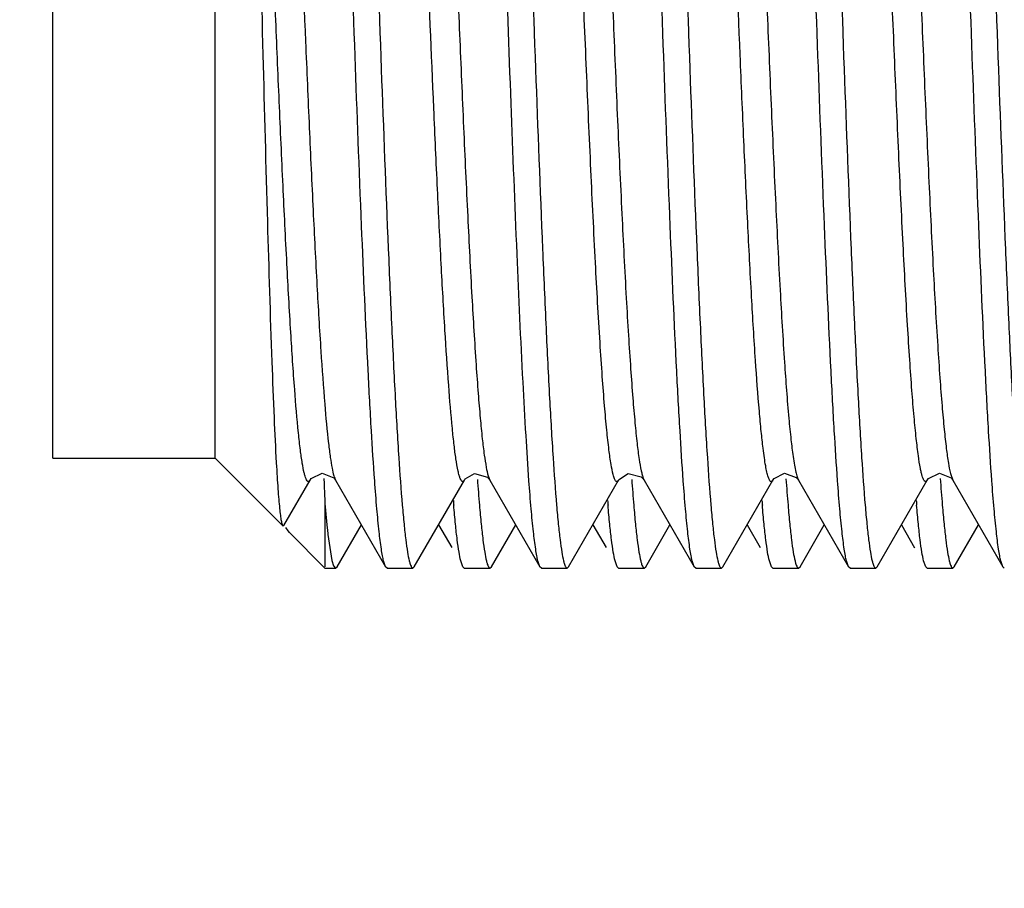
# Model space of a CAD drawing. Header units: inches. Extents: x 0 to 22, y 0 to 17.
# Tile 29 of 42: x 7.292 to 7.469, y 13.078 to 13.234. Entities that reach past the tile are written whole.
import ezdxf

# ---------------------------------------------------------------- set-up
doc = ezdxf.new("R2010")
doc.units = ezdxf.units.IN
doc.header["$LTSCALE"] = 1.21
doc.header["$MEASUREMENT"] = 0
doc.layers.get('0').update_dxf_attribs({"linetype": 'CONTINUOUS'})
doc.layers.add('DIMENSIONS', color=7, linetype='CONTINUOUS')
doc.styles.get("Standard").update_dxf_attribs({"font": 'txt', "width": 0.8})
doc.dimstyles.new('DIMSTYLE_4', dxfattribs={"dimtxt": 0.125, "dimasz": 0.18, "dimexe": 0.18, "dimexo": 0.0625, "dimgap": 0.09, "dimtad": 0, "dimtih": 1, "dimtoh": 1, "dimdec": 3, "dimzin": 4, "dimdsep": 46, "dimtxsty": 'STANDARD', "dimblk": '_FILLED', "dimblk1": '_FILLED', "dimblk2": '_FILLED', "dimcen": 0.09, "dimadec": 0, "dimazin": 0, "dimtp": 0.01, "dimtm": 0.01, "dimtfac": 1, "dimtdec": 3, "dimtofl": 0, "dimtmove": 0, "dimatfit": 3, "dimldrblk": '_FILLED', "dimfxl": 1, "dimtolj": 1, "dimtzin": 4, "dimarcsym": 0})

# ---------------------------------------------------------------- blocks, each defined once
blk = doc.blocks.new('_FILLED')
at = {"color": 0, "linetype": 'BYBLOCK'}
blk.add_solid([(0, 0), (-1, 0.1736111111), (-1, -0.1736111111)], dxfattribs=at)
blk = doc.blocks.new('*D20')
at = {"layer": 'DIMENSIONS', "color": 2, "linetype": 'CONTINUOUS'}
for p, q in [((6.4912480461, 13.57168055), (6.4912480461, 13.93168055)), ((7.6108822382, 13.57168055), (6.3662480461, 13.57168055)), ((7.6108822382, 12.79968055), (6.3662480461, 12.79968055)), ((6.4912480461, 12.79968055), (6.4912480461, 12.43968055))]:
    blk.add_line(p, q, dxfattribs=at)
at = {"layer": 'DIMENSIONS', "color": 2, "linetype": 'CONTINUOUS', "xscale": 0.18, "yscale": 0.18, "zscale": 0.18}
for p, rotation in [((6.4912480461, 13.57168055), 270), ((6.4912480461, 12.79968055), 90)]:
    blk.add_blockref('_FILLED', p, dxfattribs=dict(at, rotation=rotation))
at = {"layer": 'DIMENSIONS', "color": 2, "linetype": 'CONTINUOUS', "insert": (6.4912480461, 13.24818055), "char_height": 0.125, "width": 1.225, "attachment_point": 2, "line_spacing_factor": 0.9}
blk.add_mtext('.772{\\Ftxt.shx;\\W1.000000;\\H0.125000; }[19.61]', dxfattribs=at)

msp = doc.modelspace()

# ---------------------------------------------------------------- linework, layer by layer
at = {"color": 7, "linetype": 'CONTINUOUS'}
for p, q in [((7.2977891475, 13.1553970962), (7.2977891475, 13.3658640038)), ((7.3270391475, 13.15538055), (7.3270391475, 13.36588055)), ((7.2977891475, 13.15538055), (7.3270391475, 13.15538055)), ((7.3270391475, 13.15538055), (7.3392012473, 13.1432184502)), ((7.3393836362, 13.1432835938), (7.3441102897, 13.1514519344)), ((7.3465770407, 13.1517235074), (7.3466177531, 13.150814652)), ((7.3485861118, 13.1516116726), (7.3486887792, 13.1514544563)), ((7.3486902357, 13.1514519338), (7.3577092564, 13.1358636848)), ((7.3628690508, 13.1358636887), (7.3718880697, 13.1514519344)), ((7.3762942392, 13.1517030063), (7.3764635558, 13.1514596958)), ((7.3764680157, 13.1514519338), (7.3854870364, 13.1358636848)), ((7.3906428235, 13.1358592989), (7.3996628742, 13.1514494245)), ((7.4040348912, 13.1517480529), (7.4042406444, 13.151460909)), ((7.4042414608, 13.1514562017), (7.4042532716, 13.1514353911)), ((7.4042532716, 13.1514353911), (7.4132668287, 13.1358546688)), ((7.4184225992, 13.1358546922), (7.4274368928, 13.1514366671)), ((7.4318784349, 13.1516666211), (7.4320206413, 13.1514570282)), ((7.4320220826, 13.1514571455), (7.4410465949, 13.1358593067)), ((7.4462048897, 13.1358662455), (7.4552231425, 13.1514532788)), ((7.4597074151, 13.1515974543), (7.4598004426, 13.1514535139)), ((7.4598004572, 13.1514518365), (7.4688178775, 13.1358662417)), ((7.3467891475, 13.1472421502), (7.3467891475, 13.1358636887)), ((7.3467891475, 13.1472421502), (7.3472056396, 13.1428040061)), ((7.3392014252, 13.1432182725), (7.339383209, 13.1432840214)), ((7.3401437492, 13.1423140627), (7.3397264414, 13.142943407)), ((7.3404037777, 13.1420166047), (7.3401437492, 13.1423140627)), ((7.3489801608, 13.1358636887), (7.3533447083, 13.1434077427)), ((7.3672335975, 13.1434077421), (7.3696087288, 13.13930287)), ((7.3767579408, 13.1358636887), (7.3811224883, 13.1434077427)), ((7.3950106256, 13.1434090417), (7.3973865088, 13.13930287)), ((7.4045382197, 13.1358662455), (7.408899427, 13.143404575)), ((7.4227899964, 13.1434045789), (7.4251629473, 13.139303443)), ((7.4323095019, 13.1358593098), (7.4366780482, 13.1434103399)), ((7.4505660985, 13.1434045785), (7.4529474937, 13.139288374)), ((7.4600892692, 13.1358546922), (7.4644566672, 13.1434045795)), ((7.3404032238, 13.1420164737), (7.3467891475, 13.13563055)), ((7.3473288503, 13.141687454), (7.3480528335, 13.1370061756)), ((7.3480528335, 13.1370061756), (7.3483529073, 13.1360357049)), ((7.3467891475, 13.13563055), (7.3487093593, 13.13563055)), ((7.3483529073, 13.1360357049), (7.3487092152, 13.1356306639)), ((7.3487093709, 13.13563055), (7.3489794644, 13.1358636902)), ((7.357709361, 13.1358651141), (7.3573477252, 13.1369030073)), ((7.3579792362, 13.13563055), (7.3577091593, 13.1358636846)), ((7.3579790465, 13.13563055), (7.3625991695, 13.13563055)), ((7.3625989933, 13.13563055), (7.3628691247, 13.1358636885)), ((7.3715982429, 13.1358651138), (7.3712365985, 13.1369030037)), ((7.3718681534, 13.13563055), (7.371598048, 13.1358636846)), ((7.3718679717, 13.13563055), (7.3764880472, 13.13563055)), ((7.3764878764, 13.13563055), (7.3767580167, 13.1358636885)), ((7.3854871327, 13.1358651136), (7.3851254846, 13.1369030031)), ((7.3857570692, 13.13563055), (7.3854869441, 13.1358636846)), ((7.3857568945, 13.13563055), (7.3903764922, 13.13563055)), ((7.3903764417, 13.13563055), (7.3906440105, 13.1358592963)), ((7.3993760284, 13.1358651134), (7.3990143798, 13.1369030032)), ((7.3996459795, 13.13563055), (7.3993758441, 13.1358636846)), ((7.3996458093, 13.13563055), (7.4042652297, 13.13563055)), ((7.4042652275, 13.13563055), (7.4045368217, 13.1358662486)), ((7.4132703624, 13.1358561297), (7.4129036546, 13.1369029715)), ((7.4135351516, 13.13563055), (7.4132702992, 13.1358546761)), ((7.4135350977, 13.13563055), (7.4181544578, 13.13563055)), ((7.4181543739, 13.13563055), (7.4184192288, 13.1358546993)), ((7.4271526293, 13.1358676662), (7.4267925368, 13.1369039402)), ((7.4274242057, 13.13563055), (7.4271526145, 13.1358662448)), ((7.4274242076, 13.13563055), (7.4320433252, 13.13563055)), ((7.4320432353, 13.13563055), (7.4323107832, 13.1358593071)), ((7.4410454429, 13.1358607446), (7.4406814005, 13.1369030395)), ((7.4413129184, 13.13563055), (7.4410453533, 13.135859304)), ((7.4413128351, 13.13563055), (7.4459319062, 13.13563055)), ((7.4459319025, 13.13563055), (7.4462034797, 13.1358662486)), ((7.4549369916, 13.1358561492), (7.4545702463, 13.1369029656)), ((7.4552017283, 13.13563055), (7.4549368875, 13.1358546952)), ((7.4552016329, 13.13563055), (7.4598213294, 13.13563055)), ((7.4598211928, 13.13563055), (7.4600859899, 13.1358546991)), ((7.4688193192, 13.1358676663), (7.4684592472, 13.1369039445)), ((7.4690908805, 13.13563055), (7.4688193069, 13.1358662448))]:
    msp.add_line(p, q, dxfattribs=at)
at = {"color": 9, "linetype": 'CONTINUOUS'}
for p, q in [((7.3761633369, 13.1522367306), (7.3764635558, 13.1514596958)), ((7.4040793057, 13.1518170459), (7.4042400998, 13.1514618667)), ((7.4593825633, 13.1526627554), (7.4597990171, 13.1514559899))]:
    msp.add_line(p, q, dxfattribs=at)
at = {"color": 7, "linetype": 'CONTINUOUS'}
for points in [[(7.3441089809, 13.151449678), (7.3443246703, 13.1517521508), (7.3462724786, 13.1526839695), (7.3483690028, 13.1518698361), (7.3485861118, 13.1516116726)], [(7.3718853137, 13.1514471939), (7.3720459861, 13.1516830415), (7.3737221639, 13.1526498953), (7.3760235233, 13.1519885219), (7.3762942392, 13.1517030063)], [(7.3996624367, 13.1514460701), (7.399797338, 13.1516487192), (7.4013553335, 13.1526221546), (7.403738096, 13.1520435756), (7.4040348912, 13.1517480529)], [(7.4274432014, 13.1514511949), (7.4276669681, 13.1517626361), (7.4295003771, 13.1526772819), (7.4316364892, 13.1519352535), (7.4318784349, 13.1516666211)], [(7.4552204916, 13.1514503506), (7.4554478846, 13.1517662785), (7.4574398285, 13.1526859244), (7.4594986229, 13.1518505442), (7.4597074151, 13.1515974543)]]:
    msp.add_lwpolyline(points, dxfattribs=at)
for centre, radius, start, end in [((7.761813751, 13.1795653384), 0.388591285, 184.1280597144, 184.8181533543), ((7.7865711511, 13.1793020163), 0.3855613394, 184.1268791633, 184.817305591), ((7.8177687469, 13.1795842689), 0.388991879, 184.1163239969, 184.8159944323), ((7.8472806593, 13.1797289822), 0.3907314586, 184.1112618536, 184.815773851), ((8.0102846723, 13.180864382), 0.6643468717, 182.5924865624, 182.9009473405), ((7.6596685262, 13.1715749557), 0.2907425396, 184.6957717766, 184.8631550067), ((7.6877307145, 13.1715984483), 0.2910277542, 184.6953945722, 184.8630196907), ((7.7180226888, 13.1718208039), 0.2935496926, 184.698870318, 184.8641954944), ((7.7441983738, 13.171681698), 0.2919428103, 184.6974559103, 184.8641576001), ((7.4756036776, 13.1564075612), 0.1291166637, 186.0478292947, 186.5463106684)]:
    msp.add_arc(centre, radius, start, end, dxfattribs=at)
at = {"color": 9, "linetype": 'CONTINUOUS'}
for points, knots in [([(7.4189144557, 13.3694518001), (7.4189833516, 13.3692699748), (7.4191148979, 13.3688400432), (7.4193785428, 13.3677237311), (7.4196930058, 13.36583638), (7.4200582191, 13.3629730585), (7.4204312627, 13.359305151), (7.4208131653, 13.354834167), (7.4212002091, 13.3495807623), (7.4215909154, 13.3435859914), (7.422137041, 13.3342994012), (7.4227988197, 13.3214162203), (7.4235555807, 13.3049049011), (7.4242916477, 13.2875951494), (7.4250010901, 13.2702146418), (7.4256999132, 13.2528665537), (7.4264072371, 13.2354936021), (7.4271404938, 13.2181501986), (7.4278955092, 13.2015157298), (7.4286603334, 13.1864186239), (7.4294237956, 13.1736056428), (7.430087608, 13.164633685), (7.4306389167, 13.1589913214), (7.430914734, 13.1567059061), (7.4310576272, 13.1557004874)], [0, 0, 0, 0, 0.0027234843, 0.0062866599, 0.0160622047, 0.0295006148, 0.0467175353, 0.0676969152, 0.0923518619, 0.1204987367, 0.1518418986, 0.2226511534, 0.3011865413, 0.3833546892, 0.4653239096, 0.5448342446, 0.6265426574, 0.7088646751, 0.7879762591, 0.8597776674, 0.9205951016, 0.9677625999, 0.9857758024, 1, 1, 1, 1]), ([(7.3986874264, 13.1524425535), (7.3985283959, 13.1530366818), (7.3982449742, 13.1545212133), (7.39787068, 13.1571867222), (7.3974863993, 13.1607190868), (7.3970919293, 13.1651219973), (7.3966906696, 13.1703804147), (7.3961182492, 13.1789606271), (7.3954245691, 13.1913398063), (7.394632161, 13.2076895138), (7.3938558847, 13.2253710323), (7.3931068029, 13.2434576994), (7.3923773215, 13.2615249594), (7.3916468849, 13.2795929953), (7.3908948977, 13.2976732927), (7.3901165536, 13.3152643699), (7.3893232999, 13.3314327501), (7.3886289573, 13.343606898), (7.3880562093, 13.3519878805), (7.3876557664, 13.3570795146), (7.3872636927, 13.3613106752), (7.3868798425, 13.3646698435), (7.3865485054, 13.3669240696), (7.3862739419, 13.3682964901), (7.3861366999, 13.3688417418), (7.3860655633, 13.3690786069)], [0, 0, 0, 0, 0.0084988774, 0.0208485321, 0.0371983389, 0.0575882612, 0.0819327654, 0.1100698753, 0.1764150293, 0.25325658, 0.3362599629, 0.4209787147, 0.5033982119, 0.5861226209, 0.6708526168, 0.7534535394, 0.829438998, 0.8945404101, 0.9219491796, 0.945518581, 0.9651144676, 0.9806629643, 0.9922374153, 0.9965824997, 1, 1, 1, 1]), ([(7.4539931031, 13.1535487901), (7.4538455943, 13.1543036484), (7.4535693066, 13.1560897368), (7.4531992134, 13.1591859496), (7.4528209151, 13.1631000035), (7.4524343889, 13.1678260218), (7.4520433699, 13.1733362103), (7.4514905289, 13.1820958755), (7.4508201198, 13.1945001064), (7.4500532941, 13.2106658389), (7.4493038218, 13.22792961), (7.4485812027, 13.245458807), (7.4478757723, 13.2629438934), (7.4471678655, 13.2804345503), (7.4464378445, 13.2979575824), (7.4456828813, 13.3150134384), (7.4449134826, 13.3307485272), (7.444240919, 13.3426603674), (7.4436870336, 13.350935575), (7.4432980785, 13.3560356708), (7.4429153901, 13.3603338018), (7.4425418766, 13.3638151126), (7.4421775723, 13.3664821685), (7.4419028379, 13.3679847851), (7.4417514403, 13.3685978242)], [0, 0, 0, 0, 0.0107086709, 0.0251488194, 0.0434138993, 0.0654535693, 0.0911677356, 0.120323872, 0.1876561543, 0.2641208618, 0.3456517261, 0.4282454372, 0.5083869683, 0.5892944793, 0.6719670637, 0.7525715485, 0.826994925, 0.8913076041, 0.918680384, 0.9424674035, 0.9625205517, 0.9787591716, 0.9912082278, 1, 1, 1, 1]), ([(7.3919346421, 13.3655916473), (7.3920775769, 13.3645893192), (7.3923534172, 13.362310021), (7.392904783, 13.356679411), (7.3935685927, 13.3477206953), (7.3943320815, 13.3349210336), (7.3950970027, 13.3198330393), (7.3958521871, 13.3032029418), (7.3965856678, 13.2858591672), (7.3972931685, 13.2684839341), (7.3979920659, 13.2511338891), (7.39870148, 13.2337518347), (7.3994374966, 13.2164384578), (7.4001942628, 13.199919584), (7.4008560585, 13.1870278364), (7.4014022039, 13.1777328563), (7.4017929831, 13.1717309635), (7.4021801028, 13.1664701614), (7.4025621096, 13.1619916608), (7.4029352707, 13.1583163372), (7.4033006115, 13.1554458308), (7.4036152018, 13.1535527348), (7.4038788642, 13.1524320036), (7.4040104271, 13.1519999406), (7.4040793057, 13.1518170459)], [0, 0, 0, 0, 0.0141798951, 0.0321488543, 0.0792325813, 0.1399794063, 0.2117296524, 0.2908128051, 0.3731282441, 0.4548507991, 0.5343593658, 0.6163174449, 0.6984938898, 0.7770566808, 0.8479109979, 0.8792820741, 0.9074592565, 0.9321465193, 0.9531587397, 0.9704087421, 0.9838792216, 0.9936852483, 0.9972628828, 1, 1, 1, 1]), ([(7.4472417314, 13.3671677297), (7.4473864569, 13.3663471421), (7.4476608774, 13.3644335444), (7.4480303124, 13.3611526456), (7.4484078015, 13.357067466), (7.4489592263, 13.3500663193), (7.4496266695, 13.3395562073), (7.4503926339, 13.3251856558), (7.4511515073, 13.3090081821), (7.4518930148, 13.2918302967), (7.452607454, 13.2744508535), (7.4533063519, 13.2571188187), (7.4540090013, 13.2397767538), (7.454734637, 13.2224039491), (7.4554843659, 13.2055314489), (7.4562478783, 13.1899927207), (7.4569150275, 13.1782424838), (7.45746414, 13.1700852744), (7.4578496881, 13.1650588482), (7.4582289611, 13.1608218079), (7.4585992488, 13.1573879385), (7.4589604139, 13.1547543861), (7.4592327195, 13.1532693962), (7.4593825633, 13.1526627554)], [0, 0, 0, 0, 0.0116312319, 0.026973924, 0.0460850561, 0.0688951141, 0.1250028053, 0.193082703, 0.2697751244, 0.3510685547, 0.4330890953, 0.5125767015, 0.5932002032, 0.6753627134, 0.7552921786, 0.8289524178, 0.8925262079, 0.919572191, 0.9430742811, 0.9628935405, 0.9789519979, 0.9912775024, 1, 1, 1, 1]), ([(7.3420242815, 13.1599195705), (7.3417556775, 13.162524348), (7.3412520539, 13.1685497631), (7.3405772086, 13.1787078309), (7.3398948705, 13.1909392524), (7.339214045, 13.2047965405), (7.3385442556, 13.2197293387), (7.3376807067, 13.2401764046), (7.3366464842, 13.265919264), (7.3356033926, 13.2915747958), (7.3347139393, 13.311850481), (7.3340356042, 13.3261088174), (7.3333529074, 13.3389068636), (7.3326741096, 13.3497570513), (7.3320849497, 13.3574048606), (7.3315998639, 13.3623019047), (7.3313573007, 13.3643289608), (7.3312328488, 13.3652349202)], [0, 0, 0, 0, 0.0382042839, 0.0882026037, 0.1485280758, 0.2169306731, 0.2906187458, 0.3666107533, 0.515511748, 0.6665007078, 0.7412245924, 0.8116106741, 0.8747594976, 0.9282066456, 0.9702191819, 0.9866582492, 1, 1, 1, 1]), ([(7.3366338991, 13.3636316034), (7.3367578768, 13.3625941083), (7.3370006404, 13.3603055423), (7.3374864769, 13.3548968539), (7.3380776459, 13.346650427), (7.3387589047, 13.3351606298), (7.3394409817, 13.3218607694), (7.3401157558, 13.3072705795), (7.3409930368, 13.2868981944), (7.3420313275, 13.2611958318), (7.3430686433, 13.2354841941), (7.3439431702, 13.2150943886), (7.3446168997, 13.2004321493), (7.345299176, 13.187019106), (7.345979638, 13.1753812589), (7.3466503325, 13.1659222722), (7.3471528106, 13.1603931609), (7.347424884, 13.1580459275)], [0, 0, 0, 0, 0.0152244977, 0.033530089, 0.0791234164, 0.1356805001, 0.2012363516, 0.2731636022, 0.3484954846, 0.49834941, 0.6479682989, 0.7234345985, 0.7957144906, 0.8618309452, 0.9191231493, 0.9655703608, 1, 1, 1, 1]), ([(7.425665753, 13.1571798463), (7.4255416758, 13.15818226), (7.4252989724, 13.1604012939), (7.424813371, 13.1656744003), (7.4242226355, 13.1737631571), (7.4235419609, 13.1850857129), (7.4228596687, 13.1982561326), (7.4221838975, 13.2127626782), (7.4213034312, 13.2331133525), (7.4202639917, 13.258804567), (7.4192276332, 13.2845257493), (7.4183561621, 13.3049330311), (7.4176834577, 13.3196722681), (7.4170015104, 13.333208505), (7.4163204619, 13.3450085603), (7.4156485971, 13.3546567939), (7.415145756, 13.3603197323), (7.4148746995, 13.362736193)], [0, 0, 0, 0, 0.0147193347, 0.0325269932, 0.0771664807, 0.1328996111, 0.197823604, 0.2693503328, 0.3445277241, 0.4946645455, 0.6440463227, 0.7196583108, 0.7923242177, 0.8590594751, 0.9171672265, 0.9645648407, 1, 1, 1, 1]), ([(7.3703635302, 13.1553039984), (7.3702442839, 13.1561061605), (7.3700122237, 13.1579083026), (7.3695477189, 13.1622937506), (7.3689838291, 13.1692042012), (7.3683333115, 13.179091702), (7.3676767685, 13.1908818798), (7.3670216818, 13.2041746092), (7.3661522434, 13.2234663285), (7.3655424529, 13.2382724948), (7.3651368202, 13.2482485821)], [0, 0, 0, 0, 0.0261295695, 0.0585339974, 0.1420832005, 0.2494977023, 0.3777937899, 0.5225439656, 0.678306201, 1, 1, 1, 1]), ([(7.3703219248, 13.2485203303), (7.3705498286, 13.2429137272), (7.3710086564, 13.2317163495), (7.3717158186, 13.2151836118), (7.3724409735, 13.1994324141), (7.3731750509, 13.1851819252), (7.3738148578, 13.1745527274), (7.3743404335, 13.1672731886), (7.3747069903, 13.162849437), (7.3750666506, 13.1591578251), (7.3754177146, 13.1562016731), (7.375759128, 13.1539728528), (7.3760183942, 13.1527322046), (7.3761633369, 13.1522367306)], [0, 0, 0, 0, 0.1744248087, 0.3483617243, 0.5143886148, 0.6645664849, 0.7919226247, 0.8453846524, 0.8914371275, 0.9299009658, 0.9606804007, 0.9839527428, 1, 1, 1, 1]), ([(7.3433734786, 13.1517010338), (7.3433107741, 13.1518515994), (7.3431908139, 13.1522084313), (7.3429502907, 13.1531357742), (7.34266347, 13.1547055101), (7.3423308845, 13.1570880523), (7.3421293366, 13.1589008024), (7.3420242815, 13.1599195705)], [0, 0, 0, 0, 0.058640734, 0.1350773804, 0.3443448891, 0.6317729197, 1, 1, 1, 1]), ([(7.347424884, 13.1580459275), (7.3475227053, 13.1572020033), (7.3477095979, 13.1557120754), (7.3480200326, 13.1537752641), (7.3482882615, 13.1525267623), (7.3485154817, 13.1518189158), (7.3486287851, 13.1515586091), (7.3486887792, 13.1514544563)], [0, 0, 0, 0, 0.3785447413, 0.6688723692, 0.8740992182, 0.9464442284, 1, 1, 1, 1]), ([(7.427437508, 13.1514414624), (7.4274063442, 13.1513886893), (7.4273462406, 13.1513002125), (7.4272372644, 13.1512030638), (7.4271134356, 13.1511754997), (7.4269943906, 13.1512303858), (7.4268881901, 13.1513472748), (7.4267823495, 13.1515247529), (7.4266757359, 13.1517677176), (7.4265673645, 13.1520786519), (7.4264576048, 13.1524598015), (7.4262982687, 13.1531107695), (7.4261030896, 13.1541126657), (7.4258771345, 13.1555438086), (7.4257374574, 13.1566005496), (7.425665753, 13.1571798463)], [0, 0, 0, 0, 0.0274586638, 0.0477425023, 0.0639296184, 0.0810482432, 0.1035884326, 0.1339416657, 0.1732825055, 0.2222775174, 0.2813726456, 0.35092285, 0.5224812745, 0.7384774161, 1, 1, 1, 1]), ([(7.3718853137, 13.1514471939), (7.3718577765, 13.1514000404), (7.371804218, 13.1513190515), (7.3717114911, 13.1512262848), (7.3716114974, 13.1511804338), (7.3715072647, 13.1511924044), (7.3714109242, 13.1512580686), (7.3712711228, 13.1514273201), (7.3711096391, 13.1517776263), (7.3709251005, 13.1523515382), (7.3706400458, 13.1535436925), (7.3704747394, 13.1545559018), (7.3703635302, 13.1553039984)], [0, 0, 0, 0, 0.0340590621, 0.0602789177, 0.0809899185, 0.1002466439, 0.1227748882, 0.1519289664, 0.2363577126, 0.3607612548, 0.5282617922, 1, 1, 1, 1]), ([(7.4310576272, 13.1557004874), (7.4311322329, 13.1551755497), (7.4312760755, 13.1542404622), (7.4315118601, 13.1530097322), (7.4317421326, 13.1521153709), (7.4319193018, 13.1516342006), (7.4320199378, 13.1514582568)], [0, 0, 0, 0, 0.3645102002, 0.6504663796, 0.8606539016, 1, 1, 1, 1]), ([(7.4552206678, 13.1514506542), (7.4551792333, 13.151379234), (7.4551052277, 13.1512626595), (7.4549217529, 13.1511594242), (7.4547761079, 13.1512278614), (7.4546861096, 13.1513258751), (7.4545744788, 13.1514908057), (7.4544426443, 13.1517871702), (7.4542907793, 13.1522478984), (7.454136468, 13.1528495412), (7.4540417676, 13.1532997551), (7.4539931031, 13.1535487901)], [0, 0, 0, 0, 0.0817590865, 0.1361364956, 0.1892508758, 0.2247362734, 0.2686267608, 0.3853769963, 0.5445284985, 0.7487443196, 1, 1, 1, 1]), ([(7.3441089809, 13.151449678), (7.3440816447, 13.1514026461), (7.3440284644, 13.151321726), (7.3439366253, 13.1512286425), (7.343837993, 13.1511814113), (7.3437347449, 13.1511905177), (7.3436388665, 13.1512528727), (7.3435001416, 13.1514159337), (7.3434241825, 13.1515792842), (7.3433734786, 13.1517010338)], [0, 0, 0, 0, 0.1458957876, 0.2585000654, 0.3473879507, 0.4292917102, 0.5241032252, 0.6462891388, 1, 1, 1, 1]), ([(7.3996618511, 13.1514450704), (7.3996273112, 13.1513861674), (7.3995617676, 13.1512893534), (7.3994343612, 13.151186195), (7.399287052, 13.1511837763), (7.399158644, 13.1512836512), (7.3990408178, 13.1514543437), (7.3989210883, 13.1517066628), (7.3987997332, 13.1520439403), (7.3987255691, 13.1523000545), (7.3986874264, 13.1524425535)], [0, 0, 0, 0, 0.1082913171, 0.1853746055, 0.2488946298, 0.3249698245, 0.4317617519, 0.5774477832, 0.7660522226, 1, 1, 1, 1])]:
    msp.add_open_spline(points, degree=3, knots=knots, dxfattribs=at)
at = {"color": 7, "linetype": 'CONTINUOUS'}
for points, knots in [([(7.3347989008, 13.26063055), (7.3350684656, 13.2497622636), (7.3355825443, 13.228854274), (7.3363553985, 13.1995578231), (7.3370204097, 13.1777725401), (7.3375823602, 13.1633188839), (7.3378696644, 13.1572533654), (7.3380213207, 13.1545455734)], [0, 0, 0, 0, 0.3072920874, 0.5911530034, 0.8283680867, 0.9233429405, 1, 1, 1, 1]), ([(7.3557387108, 13.1513270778), (7.3555203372, 13.1543286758), (7.3551007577, 13.1609245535), (7.3542798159, 13.1762166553), (7.3532980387, 13.1986936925), (7.3521677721, 13.2285329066), (7.3514227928, 13.2496753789), (7.3510353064, 13.26063055)], [0, 0, 0, 0, 0.0825216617, 0.1812185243, 0.4199120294, 0.6994202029, 1, 1, 1, 1]), ([(7.3556541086, 13.26063055), (7.356069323, 13.2488914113), (7.3568685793, 13.2263630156), (7.3579084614, 13.1990771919), (7.3587726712, 13.179327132), (7.3593908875, 13.1668010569), (7.3600073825, 13.1561831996), (7.3604643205, 13.1497732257), (7.3607067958, 13.1469261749)], [0, 0, 0, 0, 0.3095974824, 0.5941464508, 0.7196801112, 0.8306390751, 0.9246897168, 1, 1, 1, 1]), ([(7.3834318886, 13.26063055), (7.3838468, 13.2488913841), (7.3846449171, 13.2263629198), (7.3856851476, 13.1990770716), (7.3865502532, 13.1793270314), (7.3871687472, 13.1668009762), (7.3877844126, 13.1561831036), (7.3882406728, 13.1497731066), (7.3884830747, 13.1469260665)], [0, 0, 0, 0, 0.3095978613, 0.5941470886, 0.7196808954, 0.8306398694, 0.9246901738, 1, 1, 1, 1]), ([(7.4112957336, 13.1513247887), (7.4110770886, 13.1543263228), (7.4106567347, 13.1609221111), (7.4098353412, 13.1762142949), (7.408855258, 13.1986918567), (7.4077249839, 13.2285318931), (7.4069786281, 13.2496750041), (7.4065908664, 13.26063055)], [0, 0, 0, 0, 0.0825186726, 0.1812134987, 0.4199057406, 0.6994161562, 1, 1, 1, 1]), ([(7.4112096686, 13.26063055), (7.4116181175, 13.248891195), (7.4124259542, 13.2263631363), (7.4134630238, 13.199077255), (7.4143276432, 13.1793272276), (7.4149465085, 13.1668011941), (7.4155624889, 13.1561833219), (7.4160188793, 13.1497733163), (7.416261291, 13.1469262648)], [0, 0, 0, 0, 0.3095973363, 0.5941462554, 0.7196800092, 0.8306391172, 0.9246897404, 1, 1, 1, 1]), ([(7.4390729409, 13.1513290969), (7.4388543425, 13.1543307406), (7.4384341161, 13.1609266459), (7.4376131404, 13.1762186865), (7.4366322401, 13.1986953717), (7.4355005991, 13.2285338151), (7.4347625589, 13.2496759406), (7.4343686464, 13.26063055)], [0, 0, 0, 0, 0.0825248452, 0.1812236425, 0.4199178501, 0.6994239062, 1, 1, 1, 1]), ([(7.4389874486, 13.26063055), (7.4394095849, 13.2488910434), (7.4401966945, 13.2263611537), (7.4412403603, 13.199074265), (7.4421061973, 13.1793236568), (7.4427244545, 13.1667974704), (7.4433399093, 13.156179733), (7.4437961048, 13.1497699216), (7.4440385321, 13.1469230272)], [0, 0, 0, 0, 0.3096053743, 0.5941585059, 0.719692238, 0.8306494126, 0.9246959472, 1, 1, 1, 1]), ([(7.466851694, 13.1513292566), (7.4666329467, 13.154330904), (7.466212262, 13.1609267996), (7.4653902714, 13.1762187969), (7.4644114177, 13.1986955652), (7.4632827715, 13.228534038), (7.4625275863, 13.2496755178), (7.4621464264, 13.26063055)], [0, 0, 0, 0, 0.0825253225, 0.181224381, 0.4199184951, 0.6994243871, 1, 1, 1, 1]), ([(7.4667652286, 13.26063055), (7.4671804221, 13.2488913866), (7.4679793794, 13.2263629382), (7.4690195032, 13.1990770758), (7.4698837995, 13.1793269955), (7.4705019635, 13.1668009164), (7.4711182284, 13.156183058), (7.4715750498, 13.1497730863), (7.4718175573, 13.1469260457)], [0, 0, 0, 0, 0.3095978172, 0.5941469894, 0.7196806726, 0.830639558, 0.9246899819, 1, 1, 1, 1]), ([(7.383516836, 13.1513250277), (7.3833197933, 13.154032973), (7.3829388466, 13.1599442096), (7.3821915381, 13.1735503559), (7.3812935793, 13.1934757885), (7.3802584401, 13.2200412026), (7.3795827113, 13.238911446), (7.3792334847, 13.2487537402)], [0, 0, 0, 0, 0.0835188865, 0.1822059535, 0.4191643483, 0.6970522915, 1, 1, 1, 1]), ([(7.3380213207, 13.1545455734), (7.3380679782, 13.1537125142), (7.3381601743, 13.1521464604), (7.3383066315, 13.1499496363), (7.3384524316, 13.1480579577), (7.3385970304, 13.1464758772), (7.3387404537, 13.1452081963), (7.3388660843, 13.1443503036), (7.3389723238, 13.1438257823), (7.3390435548, 13.1435500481), (7.3391133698, 13.1433543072), (7.3391695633, 13.1432519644), (7.3392014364, 13.1432202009)], [0, 0, 0, 0, 0.2191910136, 0.4121179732, 0.5783861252, 0.7176113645, 0.8294310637, 0.9135463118, 0.9452205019, 0.9700496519, 0.9881788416, 1, 1, 1, 1]), ([(7.3573477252, 13.1369030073), (7.3572705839, 13.1372130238), (7.3571238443, 13.1379206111), (7.3568344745, 13.1396716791), (7.3564913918, 13.1424829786), (7.3560995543, 13.1465834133), (7.3558613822, 13.1496409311), (7.3557387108, 13.1513270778)], [0, 0, 0, 0, 0.0659894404, 0.1491708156, 0.366566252, 0.650790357, 1, 1, 1, 1]), ([(7.3851254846, 13.1369030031), (7.3850483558, 13.1372129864), (7.384901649, 13.1379204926), (7.3846123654, 13.1396713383), (7.3842694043, 13.1424822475), (7.3838776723, 13.1465820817), (7.3836395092, 13.1496391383), (7.383516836, 13.1513250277)], [0, 0, 0, 0, 0.0659916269, 0.1491743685, 0.3665705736, 0.6507933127, 1, 1, 1, 1]), ([(7.4129036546, 13.1369029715), (7.4128265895, 13.1372129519), (7.4126800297, 13.1379204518), (7.4123910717, 13.1396712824), (7.4120484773, 13.1424821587), (7.4116569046, 13.1465819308), (7.4114185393, 13.1496389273), (7.4112957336, 13.1513247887)], [0, 0, 0, 0, 0.065989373, 0.149170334, 0.3665650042, 0.6507891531, 1, 1, 1, 1]), ([(7.4406814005, 13.1369030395), (7.4406043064, 13.1372130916), (7.4404576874, 13.1379207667), (7.440168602, 13.1396720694), (7.4398258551, 13.1424837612), (7.4394341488, 13.1465847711), (7.4391957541, 13.1496427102), (7.4390729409, 13.1513290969)], [0, 0, 0, 0, 0.065985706, 0.1491642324, 0.3665573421, 0.6507838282, 1, 1, 1, 1]), ([(7.4684592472, 13.1369039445), (7.4683822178, 13.1372140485), (7.4682357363, 13.1379218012), (7.4679469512, 13.1396731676), (7.4676045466, 13.1424847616), (7.4672130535, 13.1465854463), (7.4669745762, 13.1496430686), (7.466851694, 13.1513292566)], [0, 0, 0, 0, 0.0659969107, 0.1491833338, 0.3665825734, 0.65080255, 1, 1, 1, 1]), ([(7.3607067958, 13.1469261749), (7.3608037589, 13.1457876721), (7.3609931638, 13.143708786), (7.3613007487, 13.1408942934), (7.3616054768, 13.1386882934), (7.361838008, 13.1374257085), (7.3619678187, 13.1369027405)], [0, 0, 0, 0, 0.3390923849, 0.6194901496, 0.8400910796, 1, 1, 1, 1]), ([(7.3712365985, 13.1369030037), (7.3711064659, 13.1374259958), (7.3708731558, 13.1386886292), (7.3705673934, 13.1408947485), (7.3702590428, 13.143709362), (7.3700695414, 13.1457883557), (7.3699726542, 13.1469269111)], [0, 0, 0, 0, 0.1599246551, 0.3805315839, 0.6609242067, 1, 1, 1, 1]), ([(7.3745956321, 13.1469261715), (7.3746925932, 13.1457876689), (7.3748819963, 13.1437087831), (7.3751895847, 13.1408942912), (7.3754943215, 13.1386882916), (7.3757268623, 13.1374257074), (7.3758566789, 13.1369027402)], [0, 0, 0, 0, 0.3390922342, 0.6194899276, 0.840090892, 1, 1, 1, 1]), ([(7.3884830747, 13.1469260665), (7.3885800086, 13.1457875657), (7.3887694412, 13.1437086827), (7.3890772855, 13.1408942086), (7.3893823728, 13.1386882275), (7.3896151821, 13.1374256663), (7.3897451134, 13.1369027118)], [0, 0, 0, 0, 0.3390886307, 0.6194852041, 0.8400874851, 1, 1, 1, 1]), ([(7.3990143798, 13.1369030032), (7.398884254, 13.1374259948), (7.3986509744, 13.1386886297), (7.3983452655, 13.1408947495), (7.3980369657, 13.1437093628), (7.3978474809, 13.1457883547), (7.3977505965, 13.1469269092)], [0, 0, 0, 0, 0.15992439, 0.3805310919, 0.6609237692, 1, 1, 1, 1]), ([(7.4023717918, 13.1469230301), (7.402468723, 13.1457847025), (7.4026581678, 13.1437061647), (7.4029660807, 13.1408922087), (7.4032712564, 13.1386867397), (7.403504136, 13.1374245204), (7.4036341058, 13.13690174)], [0, 0, 0, 0, 0.3391045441, 0.6195062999, 0.8401031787, 1, 1, 1, 1]), ([(7.416261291, 13.1469262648), (7.4163582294, 13.1457877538), (7.4165476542, 13.1437088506), (7.4168554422, 13.1408943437), (7.4171604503, 13.1386883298), (7.4173931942, 13.1374257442), (7.4175230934, 13.1369027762)], [0, 0, 0, 0, 0.3390884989, 0.6194850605, 0.8400874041, 1, 1, 1, 1]), ([(7.4267925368, 13.1369039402), (7.4266625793, 13.1374270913), (7.4264296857, 13.1386900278), (7.4261244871, 13.1408965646), (7.4258165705, 13.1437115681), (7.4256271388, 13.1457907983), (7.4255302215, 13.146929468)], [0, 0, 0, 0, 0.159936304, 0.3805467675, 0.6609354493, 1, 1, 1, 1]), ([(7.4301502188, 13.1469260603), (7.430247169, 13.1457875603), (7.4304366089, 13.1437086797), (7.4307443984, 13.1408942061), (7.4310493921, 13.1386882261), (7.431282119, 13.1374256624), (7.4314120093, 13.1369027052)], [0, 0, 0, 0, 0.3390900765, 0.6194871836, 0.8400890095, 1, 1, 1, 1]), ([(7.4440385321, 13.1469230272), (7.4441354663, 13.1457847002), (7.4443249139, 13.1437061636), (7.4446328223, 13.1408922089), (7.4449379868, 13.1386867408), (7.4451708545, 13.1374245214), (7.445300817, 13.1369017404)], [0, 0, 0, 0, 0.3391047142, 0.6195065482, 0.8401033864, 1, 1, 1, 1]), ([(7.4545702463, 13.1369029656), (7.4544401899, 13.1374259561), (7.4542070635, 13.1386885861), (7.4539015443, 13.1408946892), (7.4535933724, 13.1437092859), (7.4534038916, 13.145788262), (7.4533069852, 13.1469268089)], [0, 0, 0, 0, 0.15992135, 0.3805270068, 0.6609207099, 1, 1, 1, 1]), ([(7.4579285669, 13.1469262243), (7.45802553, 13.1457877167), (7.4582149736, 13.1437088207), (7.4585227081, 13.140894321), (7.4588276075, 13.138688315), (7.4590602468, 13.1374257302), (7.4591900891, 13.1369027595)], [0, 0, 0, 0, 0.3390904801, 0.6194878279, 0.8400895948, 1, 1, 1, 1]), ([(7.3619678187, 13.1369027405), (7.3620141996, 13.1367158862), (7.3621032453, 13.1363928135), (7.3622376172, 13.1360277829), (7.3623537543, 13.1358184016), (7.3624444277, 13.1356959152), (7.362539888, 13.1356327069), (7.3625987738, 13.1356327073)], [0, 0, 0, 0, 0.3934940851, 0.6844537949, 0.7932841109, 0.8796453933, 1, 1, 1, 1]), ([(7.3758566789, 13.1369027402), (7.3759030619, 13.1367158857), (7.375992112, 13.1363928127), (7.3761264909, 13.1360277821), (7.3762426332, 13.1358184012), (7.3763333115, 13.1356959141), (7.3764287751, 13.1356327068), (7.3764876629, 13.1356327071)], [0, 0, 0, 0, 0.3934915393, 0.6844502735, 0.7932807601, 0.8796426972, 1, 1, 1, 1]), ([(7.3897451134, 13.1369027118), (7.3897915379, 13.1367158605), (7.38988066, 13.1363927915), (7.3900151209, 13.1360277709), (7.3901313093, 13.1358183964), (7.3902220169, 13.1356959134), (7.3903174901, 13.1356327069), (7.3903763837, 13.135632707)], [0, 0, 0, 0, 0.3934819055, 0.6844397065, 0.7932724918, 0.8796379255, 1, 1, 1, 1]), ([(7.4036341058, 13.13690174), (7.4036805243, 13.1367150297), (7.4037696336, 13.1363922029), (7.4039040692, 13.1360274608), (7.404020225, 13.1358182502), (7.4041109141, 13.1356958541), (7.4042063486, 13.1356327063), (7.4042652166, 13.1356327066)], [0, 0, 0, 0, 0.3934574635, 0.6844054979, 0.7932396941, 0.8796112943, 1, 1, 1, 1]), ([(7.4175230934, 13.1369027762), (7.4175695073, 13.136715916), (7.4176586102, 13.1363928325), (7.4177930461, 13.1360277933), (7.4179092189, 13.1358184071), (7.4179999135, 13.1356959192), (7.4180953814, 13.1356327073), (7.4181542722, 13.1356327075)], [0, 0, 0, 0, 0.3934897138, 0.6844500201, 0.7932819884, 0.8796452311, 1, 1, 1, 1]), ([(7.4314120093, 13.1369027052), (7.4314584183, 13.1367158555), (7.4315475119, 13.1363927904), (7.4316819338, 13.1360277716), (7.4317980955, 13.1358183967), (7.431888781, 13.1356959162), (7.431984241, 13.1356327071), (7.4320431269, 13.1356327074)], [0, 0, 0, 0, 0.3934917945, 0.6844528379, 0.7932846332, 0.8796473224, 1, 1, 1, 1]), ([(7.445300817, 13.1369017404), (7.4453472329, 13.1367150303), (7.4454363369, 13.136392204), (7.4455707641, 13.1360274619), (7.4456869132, 13.1358182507), (7.4457775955, 13.1356958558), (7.445873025, 13.1356327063), (7.4459318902, 13.1356327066)], [0, 0, 0, 0, 0.3934610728, 0.6844106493, 0.7932447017, 0.8796154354, 1, 1, 1, 1]), ([(7.4591900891, 13.1369027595), (7.4592364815, 13.136715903), (7.4593255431, 13.1363928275), (7.4594599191, 13.1360277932), (7.4595760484, 13.1358184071), (7.4596667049, 13.1356959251), (7.4597621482, 13.1356327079), (7.4598210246, 13.1356327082)], [0, 0, 0, 0, 0.3935077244, 0.6844744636, 0.7933049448, 0.8796633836, 1, 1, 1, 1])]:
    msp.add_open_spline(points, degree=3, knots=knots, dxfattribs=at)

# ---------------------------------------------------------------- dimensions: what is measured, and where the dimension line sits
at = {"layer": 'DIMENSIONS', "color": 2, "linetype": 'CONTINUOUS'}
dim = msp.add_linear_dim(base=(6.4912480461, 12.79968055), p1=(7.6108822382, 13.57168055), p2=(7.6108822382, 12.79968055), angle=270, dimstyle='DIMSTYLE_4', dxfattribs=at)
dim.commit()
dim.dimension.update_dxf_attribs({"geometry": '*D20', "text_midpoint": (6.3662480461, 13.18568055), "dimtype": 160})

doc.saveas('drawing.dxf')
